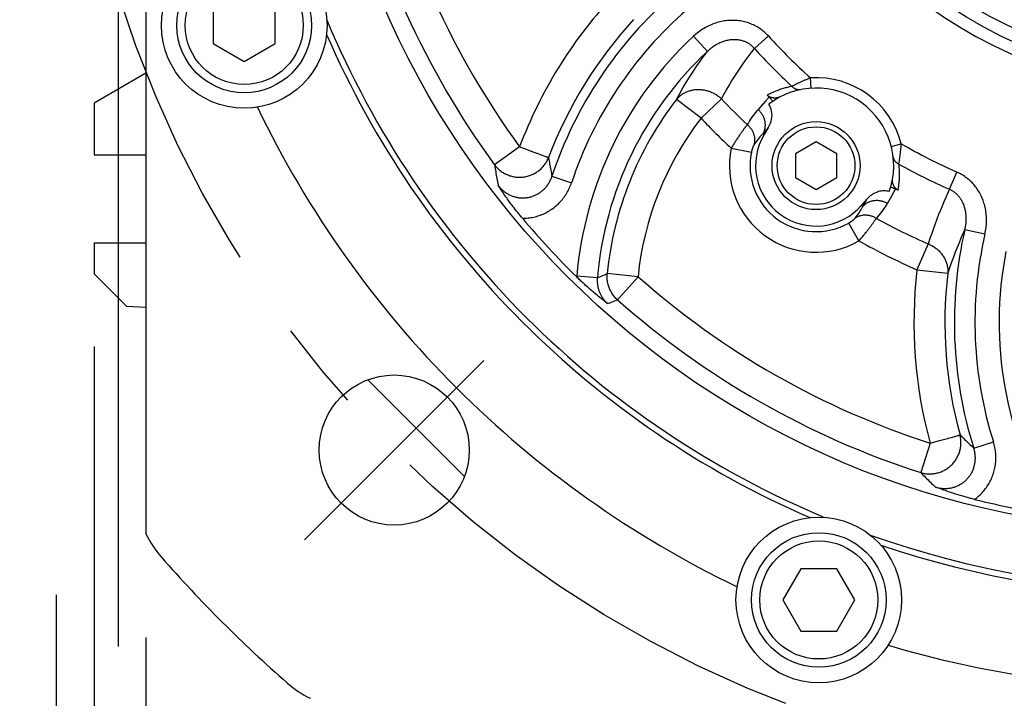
# Model space of a CAD drawing. Header units: millimetres. Extents: x -134 to 420, y 0 to 297.
# Tile 40 of 53: x 297 to 316, y 177 to 191. Entities that reach past the tile are written whole.
import ezdxf

# ---------------------------------------------------------------- set-up
doc = ezdxf.new("R2010")
doc.units = ezdxf.units.MM
doc.header["$LTSCALE"] = 23.1
doc.linetypes.add('CENTER', pattern=[0.6, 0.375, -0.075, 0.075, -0.075])
doc.layers.get('0').update_dxf_attribs({"linetype": 'CONTINUOUS'})
for name, color, linetype in [('AXIS', 7, 'CONTINUOUS'), ('COMPONENTS', 7, 'CONTINUOUS'), ('CUT', 7, 'CONTINUOUS'), ('DIMENSION', 7, 'CONTINUOUS')]:
    doc.layers.add(name, color=color, linetype=linetype)
doc.styles.get("Standard").update_dxf_attribs({"font": 'arial.ttf'})
doc.styles.add('TEXTSTYLE_4', font='gdt')
doc.dimstyles.new('DIMSTYLE_10', dxfattribs={"dimtxt": 3, "dimasz": 4, "dimexe": 0.18, "dimexo": 0.0625, "dimgap": 0.09, "dimtad": 1, "dimdec": 3, "dimlfac": 5, "dimdsep": 46, "dimtxsty": 'STANDARD', "dimblk": '_FILLED', "dimblk1": '_FILLED', "dimblk2": '_FILLED', "dimcen": 0.09, "dimadec": 0, "dimazin": 0, "dimtp": 0.2, "dimtm": 0.2, "dimtfac": 1, "dimtdec": 3, "dimtofl": 0, "dimtmove": 0, "dimatfit": 3, "dimldrblk": '_FILLED', "dimfxl": 1, "dimtolj": 1, "dimarcsym": 0})
doc.dimstyles.new('DIMSTYLE_11', dxfattribs={"dimtxt": 3, "dimasz": 4, "dimexe": 0.18, "dimexo": 0.0625, "dimgap": 0.09, "dimtad": 1, "dimdec": 3, "dimlfac": 5, "dimdsep": 46, "dimtxsty": 'STANDARD', "dimblk": '_FILLED', "dimblk1": '_FILLED', "dimblk2": '_FILLED', "dimcen": 0.09, "dimadec": 0, "dimazin": 0, "dimtp": 0.5, "dimtm": 0.5, "dimtfac": 1, "dimtdec": 3, "dimtofl": 0, "dimtmove": 0, "dimatfit": 3, "dimldrblk": '_FILLED', "dimfxl": 1, "dimtolj": 1, "dimarcsym": 0})
doc.dimstyles.new('DIMSTYLE_5', dxfattribs={"dimtxt": 3, "dimasz": 4, "dimexe": 0.18, "dimexo": 0.0625, "dimgap": 0.09, "dimtad": 1, "dimtih": 1, "dimtoh": 1, "dimdec": 3, "dimlfac": 5, "dimdsep": 46, "dimtxsty": 'STANDARD', "dimblk": '_FILLED', "dimblk1": '_FILLED', "dimblk2": '_FILLED', "dimcen": 0.09, "dimadec": 0, "dimazin": 0, "dimtp": 0.2, "dimtm": 0.2, "dimtfac": 1, "dimtdec": 3, "dimtofl": 0, "dimtmove": 0, "dimatfit": 3, "dimldrblk": '_FILLED', "dimfxl": 1, "dimtolj": 1, "dimarcsym": 0})

# ---------------------------------------------------------------- blocks, each defined once
blk = doc.blocks.new('_FILLED')
at = {"color": 0, "linetype": 'BYBLOCK'}
blk.add_solid([(0, 0), (-1, 0.1625), (-1, -0.1625)], dxfattribs=at)
blk = doc.blocks.new('*D3')
at = {"layer": 'DIMENSION', "color": 2, "linetype": 'CONTINUOUS'}
for p, q in [((287.147, 212.065), (270.155, 212.065)), ((299.621, 206.388), (287.147, 212.065)), ((287.147, 212.065), (287.147, 212.065))]:
    blk.add_line(p, q, dxfattribs=at)
at = {"layer": 'DIMENSION', "color": 2, "linetype": 'CONTINUOUS', "xscale": 4, "yscale": 4, "zscale": 4, "rotation": 335.5301621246}
blk.add_blockref('_FILLED', (299.621, 206.388), dxfattribs=at)
at = {"layer": 'DIMENSION', "color": 2, "linetype": 'CONTINUOUS', "insert": (284.147, 215.815), "char_height": 3, "width": 10.99257, "attachment_point": 3, "line_spacing_factor": 0.9, "style": 'TEXTSTYLE_4'}
blk.add_mtext('{\\Fgdt;n}\\Farial.ttf;215', dxfattribs=at)
blk = doc.blocks.new('*D16')
at = {"layer": 'DIMENSION', "color": 2, "linetype": 'CONTINUOUS'}
for p, q in [((299.19, 178.66), (299.19, 162.082)), ((339.19, 178.66), (339.19, 162.082)), ((299.19, 164.082), (319.19, 164.082)), ((339.19, 164.082), (319.19, 164.082))]:
    blk.add_line(p, q, dxfattribs=at)
at = {"layer": 'DIMENSION', "color": 2, "linetype": 'CONTINUOUS', "xscale": 4, "yscale": 4, "zscale": 4, "rotation": 180}
blk.add_blockref('_FILLED', (299.19, 164.082), dxfattribs=at)
at = {"layer": 'DIMENSION', "color": 2, "linetype": 'CONTINUOUS', "xscale": 4, "yscale": 4, "zscale": 4}
blk.add_blockref('_FILLED', (339.19, 164.082), dxfattribs=at)
at = {"layer": 'DIMENSION', "color": 2, "linetype": 'CONTINUOUS', "insert": (319.19, 167.832), "char_height": 3, "width": 11.11757, "attachment_point": 2, "line_spacing_factor": 0.9, "style": 'TEXTSTYLE_4'}
blk.add_mtext('{\\Fgdt;o}\\Farial.ttf;200', dxfattribs=at)
blk = doc.blocks.new('*D20')
at = {"color": 2, "linetype": 'CONTINUOUS'}
for p, q in [((298.19, 184.282), (298.19, 154.082)), ((340.19, 183.682), (340.19, 154.082)), ((298.19, 156.082), (319.19, 156.082)), ((340.19, 156.082), (319.19, 156.082))]:
    blk.add_line(p, q, dxfattribs=at)
at = {"color": 2, "linetype": 'CONTINUOUS', "xscale": 4, "yscale": 4, "zscale": 4, "rotation": 180}
blk.add_blockref('_FILLED', (298.19, 156.082), dxfattribs=at)
at = {"color": 2, "linetype": 'CONTINUOUS', "xscale": 4, "yscale": 4, "zscale": 4}
blk.add_blockref('_FILLED', (340.19, 156.082), dxfattribs=at)
at = {"color": 2, "linetype": 'CONTINUOUS', "insert": (319.19, 159.832), "char_height": 3, "width": 11.11757, "attachment_point": 2, "line_spacing_factor": 0.9, "style": 'TEXTSTYLE_4'}
blk.add_mtext('{\\Fgdt;o}\\Farial.ttf;210', dxfattribs=at)
blk = doc.blocks.new('*D21')
at = {"color": 2, "linetype": 'CONTINUOUS'}
for p, q in [((296.262, 178.482), (296.262, 194.009)), ((298.662, 178.482), (298.662, 194.009)), ((296.262, 192.009), (273.833, 192.009)), ((273.833, 192.009), (297.462, 192.009)), ((304.662, 192.009), (297.462, 192.009)), ((298.662, 192.009), (304.662, 192.009))]:
    blk.add_line(p, q, dxfattribs=at)
at = {"color": 2, "linetype": 'CONTINUOUS', "xscale": 4, "yscale": 4, "zscale": 4}
blk.add_blockref('_FILLED', (296.262, 192.009), dxfattribs=at)
at = {"color": 2, "linetype": 'CONTINUOUS', "xscale": 4, "yscale": 4, "zscale": 4, "rotation": 180}
blk.add_blockref('_FILLED', (298.662, 192.009), dxfattribs=at)
at = {"color": 2, "linetype": 'CONTINUOUS', "insert": (288.539, 195.759), "char_height": 3, "width": 14.70632, "attachment_point": 3, "line_spacing_factor": 0.9}
blk.add_mtext('4 - \\Fgdt;{\\Fgdt;n}\\Farial.ttf;12', dxfattribs=at)

msp = doc.modelspace()

# ---------------------------------------------------------------- linework, layer by layer
at = {"layer": 'AXIS', "color": 7, "linetype": 'CONTINUOUS'}
for p, q in [((299.19013, 189.55948), (298.19013, 188.98213)), ((298.19013, 188.98213), (298.19013, 187.98213)), ((305.34448, 181.77072), (303.47871, 183.63648))]:
    msp.add_line(p, q, dxfattribs=at)
at = {"layer": 'AXIS', "color": 2, "linetype": 'CENTER'}
for p, q in [((303.98733, 182.27934), (305.71974, 184.01175)), ((303.98733, 182.27934), (302.25492, 180.54692)), ((297.46201, 171.08213), (297.46201, 179.48213))]:
    msp.add_line(p, q, dxfattribs=at)
msp.add_circle((319.19013, 197.48213), 21.5, dxfattribs=at)
at = {"layer": 'COMPONENTS', "color": 7, "linetype": 'CONTINUOUS'}
for p, q in [((299.19013, 214.30383), (299.19013, 180.66043)), ((300.49013, 190.82854), (300.49013, 190.13572)), ((301.69013, 190.13572), (301.69013, 190.82854)), ((300.49013, 190.13572), (301.09013, 189.78931)), ((301.09013, 189.78931), (301.69013, 190.13572)), ((311.2195, 188.51426), (311.13596, 188.37523)), ((312.1367, 188.23581), (311.7367, 188.00487)), ((312.5367, 188.00487), (312.1367, 188.23581)), ((311.7367, 188.00487), (311.7367, 187.54299)), ((312.5367, 187.54299), (312.5367, 188.00487)), ((311.7367, 187.54299), (312.1367, 187.31205)), ((312.1367, 187.31205), (312.5367, 187.54299)), ((313.01783, 187.00798), (313.12424, 187.13039)), ((311.84372, 179.98213), (311.49731, 179.38213)), ((312.53654, 179.98213), (311.84372, 179.98213)), ((312.88295, 179.38213), (312.53654, 179.98213)), ((311.49731, 179.38213), (311.84372, 178.78213)), ((312.53654, 178.78213), (312.88295, 179.38213)), ((311.84372, 178.78213), (312.53654, 178.78213))]:
    msp.add_line(p, q, dxfattribs=at)
at = {"layer": 'COMPONENTS', "color": 9, "linetype": 'CONTINUOUS'}
for p, q in [((310.04044, 189.98192), (309.76871, 190.27338)), ((310.9476, 190.03621), (311.21661, 190.27923)), ((312.04219, 189.27095), (312.02959, 189.47055)), ((311.68936, 189.31473), (311.67171, 189.30568)), ((311.71043, 189.32543), (311.68936, 189.31473)), ((311.73485, 189.33764), (311.71043, 189.32543)), ((311.75292, 189.34657), (311.73485, 189.33764)), ((311.77237, 189.35607), (311.75292, 189.34657)), ((311.79315, 189.36609), (311.77237, 189.35607)), ((311.81523, 189.37659), (311.79315, 189.36609)), ((311.83854, 189.38752), (311.81523, 189.37659)), ((311.21944, 189.0852), (311.161, 189.01997)), ((311.23185, 189.09905), (311.21944, 189.0852)), ((309.91461, 188.68878), (309.44134, 189.05387)), ((309.91461, 188.68878), (310.30924, 189.0629)), ((311.161, 189.01997), (311.01725, 188.85953)), ((310.75858, 188.50289), (310.7438, 188.48276)), ((310.77239, 188.52142), (310.75858, 188.50289)), ((311.2195, 188.51426), (311.10942, 188.39118)), ((311.10942, 188.39118), (311.13596, 188.37523)), ((306.41002, 188.14051), (305.92747, 187.78779)), ((306.41002, 188.14051), (306.52493, 188.09719)), ((313.58966, 188.14665), (313.78339, 188.19634)), ((306.52493, 188.09719), (306.58478, 188.07462)), ((306.58478, 188.07462), (306.73436, 188.01821)), ((306.73436, 188.01821), (306.74672, 188.01355)), ((306.74672, 188.01355), (306.80463, 187.99172)), ((306.80463, 187.99172), (306.91808, 187.94893)), ((306.91808, 187.94893), (306.9255, 187.94612)), ((310.49726, 188.11238), (310.88751, 188.03181)), ((313.754, 187.91633), (313.75711, 187.9392)), ((313.75711, 187.9392), (313.76027, 187.96344)), ((313.76027, 187.96344), (313.76346, 187.98899)), ((313.76346, 187.98899), (313.76663, 188.01576)), ((313.73718, 187.80503), (313.73922, 187.81766)), ((313.73922, 187.81766), (313.74272, 187.83976)), ((313.74272, 187.83976), (313.74667, 187.86556)), ((313.74667, 187.86556), (313.75097, 187.8949)), ((313.75097, 187.8949), (313.754, 187.91633)), ((307.0351, 187.56914), (307.41317, 187.44324)), ((314.71288, 187.31674), (314.85901, 187.64851)), ((313.5151, 187.04473), (313.60744, 187.20376)), ((313.60744, 187.20376), (313.64808, 187.27375)), ((313.64808, 187.27375), (313.66725, 187.30676)), ((313.66725, 187.30676), (313.67629, 187.32234)), ((313.0412, 186.98766), (313.01783, 187.00798)), ((313.0412, 186.98766), (313.12424, 187.13039)), ((312.9652, 186.31931), (312.76799, 186.66557)), ((313.26267, 186.69812), (313.2754, 186.71625)), ((315.01195, 186.54263), (315.40031, 186.4534)), ((314.30401, 186.26253), (314.08689, 185.76398)), ((307.98744, 185.63742), (308.06846, 185.67303)), ((308.06846, 185.67303), (308.10301, 185.68817)), ((308.69775, 185.62857), (308.10301, 185.68817)), ((314.08689, 185.76398), (314.68059, 185.6948)), ((307.5148, 185.63781), (307.51367, 185.62322)), ((307.91185, 185.6041), (307.5148, 185.63781)), ((307.91185, 185.6041), (307.98744, 185.63742)), ((308.30158, 185.181), (308.69775, 185.62857)), ((308.10867, 185.10827), (308.16942, 185.13129)), ((308.16942, 185.13129), (308.23313, 185.15532)), ((308.23313, 185.15532), (308.30158, 185.181)), ((314.34168, 182.41264), (314.4601, 182.44513)), ((314.4601, 182.44513), (314.52178, 182.46206)), ((314.52178, 182.46206), (314.67595, 182.50434)), ((314.67595, 182.50434), (314.68869, 182.50784)), ((314.68869, 182.50784), (314.74837, 182.52422)), ((314.74837, 182.52422), (314.86531, 182.55629)), ((314.86531, 182.55629), (314.87296, 182.55837)), ((315.18322, 182.31781), (315.56308, 182.43818)), ((314.34168, 182.41264), (314.15861, 181.84365))]:
    msp.add_line(p, q, dxfattribs=at)
for points in [[(311.21661, 190.27923), (311.19932, 190.29786), (311.18148, 190.31602), (311.16307, 190.33371), (311.14409, 190.35096), (311.12455, 190.36774), (311.1045, 190.38399), (311.08394, 190.39969), (311.06287, 190.41485), (311.04134, 190.42942), (311.01936, 190.44339), (310.99693, 190.45676), (310.97411, 190.46949), (310.95091, 190.48156), (310.92732, 190.49299), (310.9034, 190.50375), (310.87916, 190.51384), (310.85458, 190.52325), (310.82968, 190.53198), (310.80445, 190.54002), (310.7789, 190.54739), (310.75304, 190.55405), (310.72687, 190.56), (310.70039, 190.56525), (310.67365, 190.56977), (310.64664, 190.57354), (310.61938, 190.57659), (310.59191, 190.57886), (310.56423, 190.58038), (310.53636, 190.58113), (310.50833, 190.58109), (310.48016, 190.58027), (310.45184, 190.57865), (310.42343, 190.57624), (310.39492, 190.57301), (310.36632, 190.56898), (310.33769, 190.56412), (310.30902, 190.55845), (310.28033, 190.55194), (310.25168, 190.54461), (310.22307, 190.53645), (310.1945, 190.52745), (310.16605, 190.51762), (310.13772, 190.50696), (310.10952, 190.49547), (310.08151, 190.48316), (310.0537, 190.47002), (310.02608, 190.45605), (309.99875, 190.44128), (309.97169, 190.4257), (309.94491, 190.40931), (309.9185, 190.39214), (309.89246, 190.3742), (309.86678, 190.35548), (309.84155, 190.33604), (309.81682, 190.31588), (309.79254, 190.29499), (309.76871, 190.27338)], [(310.9476, 190.03621), (310.93741, 190.04762), (310.92685, 190.05873), (310.91591, 190.06952), (310.90461, 190.07998), (310.89295, 190.09012), (310.88094, 190.09989), (310.8686, 190.10931), (310.85591, 190.11834), (310.84292, 190.12699), (310.82962, 190.13523), (310.81602, 190.14306), (310.80215, 190.15047), (310.78802, 190.15745), (310.77364, 190.16399), (310.75901, 190.1701), (310.74416, 190.17575), (310.72908, 190.18096), (310.71376, 190.18572), (310.69822, 190.19003), (310.68246, 190.19388), (310.66648, 190.19727), (310.65028, 190.2002), (310.63387, 190.20266), (310.61726, 190.20464), (310.60045, 190.20614), (310.58347, 190.20715), (310.56633, 190.20766), (310.54904, 190.20768), (310.5316, 190.20719), (310.51403, 190.20619), (310.49635, 190.20468), (310.47855, 190.20265), (310.46066, 190.20011), (310.44269, 190.19704), (310.42464, 190.19345), (310.40653, 190.18932), (310.38838, 190.18467), (310.37019, 190.17947), (310.35199, 190.17375), (310.33378, 190.16749), (310.31559, 190.1607), (310.29744, 190.15337), (310.27933, 190.14551), (310.26129, 190.13712), (310.24333, 190.1282), (310.22546, 190.11876), (310.20771, 190.10879), (310.19009, 190.09831), (310.17262, 190.08731), (310.15531, 190.07581), (310.13819, 190.06381), (310.12128, 190.05132), (310.10458, 190.03835), (310.08814, 190.02492), (310.07196, 190.01103), (310.05605, 189.9967), (310.04044, 189.98192)], [(310.30924, 189.0629), (310.35768, 189.1515), (310.40659, 189.23792), (310.45591, 189.32217), (310.50532, 189.40379), (310.55508, 189.48329), (310.60605, 189.56216), (310.65818, 189.64047), (310.71148, 189.71816), (310.76698, 189.79646), (310.82501, 189.87577), (310.88522, 189.95568), (310.9476, 190.03621)], [(309.44134, 189.05387), (309.50345, 189.16657), (309.56643, 189.27602), (309.6301, 189.38226), (309.69361, 189.48418), (309.75748, 189.58295), (309.82379, 189.68185), (309.89339, 189.78191), (309.96559, 189.88195), (310.04044, 189.98192)], [(312.02959, 189.47055), (312.01476, 189.46454), (312.00005, 189.45849), (311.98547, 189.45243), (311.97105, 189.44636), (311.95678, 189.4403), (311.94271, 189.43425), (311.92885, 189.42823), (311.9152, 189.42225), (311.90178, 189.4163), (311.8886, 189.41041), (311.87568, 189.40458), (311.86303, 189.39881), (311.83854, 189.38752)], [(311.49879, 189.26198), (311.4784, 189.25552), (311.45819, 189.24885), (311.43817, 189.24194), (311.41838, 189.23485), (311.3988, 189.22756), (311.37946, 189.22007), (311.36042, 189.21244), (311.34178, 189.20471), (311.32343, 189.19684), (311.30518, 189.18874)], [(311.67171, 189.30568), (311.64839, 189.30086), (311.62562, 189.29588), (311.6034, 189.29073), (311.58188, 189.28542), (311.56091, 189.27993), (311.54012, 189.2742), (311.51937, 189.26821), (311.49879, 189.26198)], [(311.83467, 189.24321), (311.82748, 189.24191), (311.82022, 189.24096), (311.81292, 189.24037), (311.80558, 189.24012), (311.79823, 189.24024), (311.79087, 189.2407), (311.78351, 189.24152), (311.77618, 189.24269), (311.76887, 189.24421), (311.76161, 189.24608), (311.75441, 189.24829), (311.74729, 189.25084), (311.74024, 189.25372), (311.73329, 189.25694), (311.72645, 189.26048), (311.71973, 189.26433), (311.71315, 189.2685), (311.70671, 189.27297), (311.70042, 189.27773), (311.6943, 189.28279), (311.68836, 189.28812), (311.68261, 189.29372), (311.67706, 189.29957), (311.67171, 189.30568)], [(310.30924, 189.0629), (310.29474, 189.07602), (310.27984, 189.08871), (310.26457, 189.10096), (310.24891, 189.11277), (310.23287, 189.12413), (310.21651, 189.13502), (310.19982, 189.14542), (310.18281, 189.15534), (310.16552, 189.16476), (310.14797, 189.17366), (310.13015, 189.18204), (310.11211, 189.18989), (310.09386, 189.1972), (310.0754, 189.20396), (310.05678, 189.21017), (310.03801, 189.21581), (310.0191, 189.22089), (310.00008, 189.2254), (309.98097, 189.22933), (309.96178, 189.23267), (309.94255, 189.23543), (309.92328, 189.2376), (309.90401, 189.23918), (309.88474, 189.24017), (309.86551, 189.24057), (309.84634, 189.24036), (309.82723, 189.23957), (309.80822, 189.23819), (309.78933, 189.2362), (309.77056, 189.23364), (309.75196, 189.23049), (309.73353, 189.22675), (309.71529, 189.22243), (309.69727, 189.21754), (309.67948, 189.21208), (309.66195, 189.20605), (309.64469, 189.19947), (309.62772, 189.19234), (309.61105, 189.18467), (309.59472, 189.17646), (309.57873, 189.16773), (309.5631, 189.15848), (309.54785, 189.14873), (309.53299, 189.13848), (309.51855, 189.12775), (309.50453, 189.11654), (309.49095, 189.10488), (309.47783, 189.09276), (309.46518, 189.08022), (309.45301, 189.06725), (309.44134, 189.05387)], [(311.30518, 189.18874), (311.28707, 189.18047), (311.26907, 189.17198), (311.25084, 189.16309), (311.23227, 189.15376), (311.21348, 189.14403), (311.19446, 189.1339)], [(311.01725, 188.85953), (310.99243, 188.83128), (310.96796, 188.802), (310.94382, 188.77167), (310.92, 188.74032), (310.89654, 188.70791), (310.87353, 188.67437), (310.85101, 188.63967), (310.82895, 188.60381), (310.80738, 188.56681)], [(311.01725, 188.85953), (311.0279, 188.84918), (311.0382, 188.83849), (311.04813, 188.82747), (311.05767, 188.81613), (311.06681, 188.80448), (311.07554, 188.79255), (311.08385, 188.78035), (311.09172, 188.76789), (311.09914, 188.7552), (311.10611, 188.74228), (311.1126, 188.72917), (311.11863, 188.71587), (311.12417, 188.70241), (311.12922, 188.68881), (311.13377, 188.67507), (311.13781, 188.66123), (311.14135, 188.64729), (311.14437, 188.63329), (311.14687, 188.61924), (311.14885, 188.60515), (311.1503, 188.59106), (311.15123, 188.57697), (311.15162, 188.5629), (311.15149, 188.54889), (311.15083, 188.53493), (311.14964, 188.52107), (311.14793, 188.50731), (311.14569, 188.49367), (311.14293, 188.48017), (311.13965, 188.46683), (311.13586, 188.45367), (311.13156, 188.44071), (311.12676, 188.42796), (311.12146, 188.41545), (311.11568, 188.40318), (311.10942, 188.39118)], [(310.80738, 188.56681), (310.80226, 188.56034), (310.79685, 188.55343), (310.79115, 188.54607), (310.78517, 188.53828), (310.77239, 188.52142)], [(310.80738, 188.5668), (310.81871, 188.55673), (310.82967, 188.54628), (310.84023, 188.53548), (310.85039, 188.52435), (310.86012, 188.51289), (310.86941, 188.50112), (310.87826, 188.48907), (310.88663, 188.47675), (310.89454, 188.46417), (310.90195, 188.45136), (310.90887, 188.43833), (310.91528, 188.4251), (310.92117, 188.4117), (310.92653, 188.39814), (310.93136, 188.38444), (310.93565, 188.37062), (310.93939, 188.3567), (310.94258, 188.34271), (310.94521, 188.32865), (310.94728, 188.31456), (310.94879, 188.30045), (310.94973, 188.28635), (310.9501, 188.27227), (310.94991, 188.25823), (310.94914, 188.24425), (310.94781, 188.23037), (310.94592, 188.21658), (310.94346, 188.20293), (310.94044, 188.18941), (310.93687, 188.17606)], [(310.7438, 188.48276), (310.73606, 188.47212), (310.72811, 188.4611), (310.71995, 188.44971), (310.71158, 188.43797), (310.70303, 188.42588), (310.69429, 188.41345), (310.68538, 188.4007), (310.67631, 188.38763), (310.66709, 188.37426), (310.65773, 188.3606), (310.64823, 188.34665), (310.63862, 188.33244), (310.62889, 188.31796), (310.61906, 188.30324), (310.60914, 188.28828), (310.59914, 188.2731), (310.58907, 188.25771), (310.57894, 188.24213), (310.56878, 188.22637), (310.55857, 188.21046), (310.54835, 188.19439), (310.53811, 188.1782), (310.52787, 188.16188), (310.51764, 188.14546), (310.50743, 188.12896), (310.49726, 188.11238)], [(311.10942, 188.39118), (311.08934, 188.37082), (311.06941, 188.34962), (311.04966, 188.32757), (311.03014, 188.30465), (311.01087, 188.28085), (310.99187, 188.25611), (310.97317, 188.2304), (310.95483, 188.20372), (310.93687, 188.17606)], [(310.93687, 188.17606), (310.93573, 188.17421), (310.93455, 188.17221), (310.93334, 188.17006), (310.93209, 188.16777), (310.93082, 188.16533), (310.92951, 188.16275), (310.92817, 188.16003), (310.92681, 188.15716), (310.92543, 188.15417), (310.92402, 188.15104), (310.9226, 188.14777), (310.92116, 188.14438), (310.9197, 188.14086), (310.91823, 188.13721), (310.91676, 188.13344), (310.91527, 188.12956), (310.91378, 188.12555), (310.91229, 188.12143), (310.91079, 188.1172), (310.9093, 188.11286), (310.90781, 188.10841), (310.90633, 188.10387), (310.90486, 188.09922), (310.9034, 188.09449), (310.90195, 188.08966), (310.90052, 188.08474), (310.8991, 188.07974), (310.89771, 188.07467), (310.89633, 188.06951), (310.89498, 188.06429), (310.89366, 188.05901), (310.89237, 188.05367), (310.8911, 188.04827), (310.88987, 188.04284), (310.88868, 188.03735), (310.88751, 188.03181)], [(313.76663, 188.01576), (313.7682, 188.02958), (313.76976, 188.04367), (313.77129, 188.05802), (313.7728, 188.07262), (313.77427, 188.08745), (313.77572, 188.1025), (313.77712, 188.11775), (313.77848, 188.13319), (313.77979, 188.14878), (313.78105, 188.16452), (313.78225, 188.18037), (313.78339, 188.19634)], [(306.9255, 187.94612), (306.93871, 187.94118), (306.94447, 187.93899), (306.95437, 187.93527)], [(306.95437, 187.93527), (306.95848, 187.9337), (306.96204, 187.93237), (306.96505, 187.93127), (306.96747, 187.93037), (306.96931, 187.92963)], [(313.6274, 187.94071), (313.62839, 187.93346), (313.62973, 187.92627), (313.63142, 187.91914), (313.63346, 187.91209), (313.63584, 187.90513), (313.63856, 187.89828), (313.64161, 187.89153), (313.64499, 187.88492), (313.6487, 187.87844), (313.65271, 187.87212), (313.65704, 187.86595), (313.66167, 187.85996), (313.66659, 187.85415), (313.67179, 187.84854), (313.67727, 187.84312), (313.68301, 187.83793), (313.68901, 187.83295), (313.69525, 187.8282), (313.70173, 187.8237), (313.70842, 187.81944), (313.71533, 187.81544), (313.72243, 187.8117), (313.72972, 187.80823), (313.73718, 187.80503)], [(305.92747, 187.78779), (305.93986, 187.77191), (305.95275, 187.7565), (305.96614, 187.74155), (305.98006, 187.72704), (305.9945, 187.71299), (306.0094, 187.69944), (306.02475, 187.6864), (306.04056, 187.67388), (306.05679, 187.66189), (306.07342, 187.65046), (306.09045, 187.63958), (306.10784, 187.62928), (306.12557, 187.61957), (306.14364, 187.61047), (306.16201, 187.60196), (306.18066, 187.59408), (306.19958, 187.58683), (306.21874, 187.58021), (306.23812, 187.57423), (306.25769, 187.56891), (306.27745, 187.56424), (306.29736, 187.56024), (306.31739, 187.5569), (306.33753, 187.55423), (306.35776, 187.55224), (306.37804, 187.55092), (306.39836, 187.55028), (306.4187, 187.55032), (306.43902, 187.55104), (306.45931, 187.55243), (306.47955, 187.5545), (306.4997, 187.55725), (306.51975, 187.56066), (306.53968, 187.56474), (306.55945, 187.56949), (306.57906, 187.57488), (306.59847, 187.58093), (306.61766, 187.58763), (306.63662, 187.59495), (306.65531, 187.60291), (306.67372, 187.61148), (306.69183, 187.62066), (306.70962, 187.63044), (306.72706, 187.6408), (306.74414, 187.65174), (306.76083, 187.66324), (306.77712, 187.67529), (306.79299, 187.68787), (306.80842, 187.70097), (306.82339, 187.71458), (306.83788, 187.72868), (306.85189, 187.74325), (306.86538, 187.75828), (306.87835, 187.77374), (306.89079, 187.78963), (306.90267, 187.80592), (306.91399, 187.8226), (306.92472, 187.83964), (306.93487, 187.85703), (306.94441, 187.87474), (306.95334, 187.89276), (306.96164, 187.91106), (306.96931, 187.92963)], [(305.92747, 187.78779), (305.93267, 187.75386), (305.93789, 187.72032), (305.94314, 187.68717), (305.9484, 187.65451), (305.95367, 187.62224), (305.95901, 187.59006), (305.96441, 187.55798), (305.96988, 187.526), (305.97548, 187.49374), (305.98122, 187.4611), (305.9871, 187.42819), (305.99312, 187.39501)], [(306.96931, 187.92963), (306.97455, 187.89846), (306.97981, 187.86765), (306.98509, 187.83721), (306.99037, 187.80722), (306.99567, 187.7776), (307.00102, 187.74806), (307.00643, 187.71862), (307.01191, 187.68928), (307.0175, 187.65969), (307.02324, 187.62974), (307.0291, 187.59956), (307.0351, 187.56914)], [(313.72129, 187.29805), (313.72474, 187.31741), (313.72797, 187.33679), (313.73096, 187.35618), (313.73373, 187.37552), (313.73626, 187.39488), (313.73858, 187.41446), (313.7407, 187.43435), (313.74261, 187.45445), (313.74429, 187.47472), (313.74573, 187.49514), (313.74693, 187.51572), (313.74788, 187.53639), (313.74858, 187.55715), (313.74902, 187.57801), (313.74921, 187.59895), (313.74914, 187.61987), (313.74882, 187.64088), (313.74819, 187.6623), (313.74731, 187.68407), (313.74613, 187.70625), (313.74453, 187.72939), (313.74248, 187.75365), (313.74002, 187.77887), (313.73718, 187.80503)], [(305.99312, 187.39501), (306.00352, 187.38151), (306.0143, 187.3683), (306.02543, 187.35537), (306.03691, 187.34275), (306.04874, 187.33044), (306.0609, 187.31847), (306.07337, 187.30685), (306.08614, 187.29558), (306.0992, 187.28468), (306.11253, 187.27417), (306.12612, 187.26404), (306.13996, 187.25432), (306.15403, 187.24501), (306.16832, 187.2361), (306.18283, 187.22762), (306.19753, 187.21956), (306.21243, 187.21192), (306.22751, 187.20472), (306.24276, 187.19795), (306.25817, 187.19161), (306.27374, 187.18572), (306.28945, 187.18027), (306.30529, 187.17527), (306.32124, 187.17072), (306.3373, 187.16663), (306.35345, 187.163), (306.36968, 187.15983), (306.38597, 187.15712), (306.40231, 187.15488), (306.4187, 187.1531), (306.43513, 187.15179), (306.45156, 187.15095), (306.46801, 187.15057), (306.48446, 187.15066), (306.50089, 187.15122), (306.51729, 187.15224), (306.53365, 187.15373), (306.54997, 187.15569), (306.56622, 187.15811), (306.5824, 187.16099), (306.59849, 187.16433), (306.61448, 187.16813), (306.63036, 187.17239), (306.64613, 187.1771), (306.66176, 187.18226), (306.67725, 187.18786), (306.69259, 187.19391), (306.70776, 187.2004), (306.72275, 187.20732), (306.73756, 187.21467), (306.75217, 187.22245), (306.76657, 187.23065), (306.78075, 187.23926), (306.79469, 187.24829), (306.80838, 187.25771), (306.82182, 187.26752), (306.835, 187.27773), (306.8479, 187.28831), (306.86052, 187.29927), (306.87285, 187.3106), (306.88488, 187.3223), (306.8966, 187.33435), (306.908, 187.34675), (306.91908, 187.35949), (306.92982, 187.37257), (306.94021, 187.38597), (306.95024, 187.39967), (306.95991, 187.41368), (306.96918, 187.42795), (306.97804, 187.44243), (306.9865, 187.45716), (306.9946, 187.47221), (307.00233, 187.4876), (307.00969, 187.50328), (307.01665, 187.51928), (307.02322, 187.53561), (307.02938, 187.55223), (307.0351, 187.56914)], [(315.40031, 186.4534), (315.40694, 186.48408), (315.41274, 186.51481), (315.41774, 186.54556), (315.42192, 186.57638), (315.42528, 186.60724), (315.42783, 186.63803), (315.42956, 186.66876), (315.43047, 186.69942), (315.43059, 186.72993), (315.4299, 186.76028), (315.42841, 186.79047), (315.42615, 186.82043), (315.42311, 186.85015), (315.41929, 186.87963), (315.41473, 186.90881), (315.40943, 186.93768), (315.40339, 186.96624), (315.39663, 186.99444), (315.38917, 187.02228), (315.38101, 187.04976), (315.37217, 187.07682), (315.36267, 187.10347), (315.3525, 187.12971), (315.34171, 187.15549), (315.33028, 187.18083), (315.31823, 187.20571), (315.3056, 187.2301), (315.29238, 187.25399), (315.27858, 187.27739), (315.26425, 187.30025), (315.24939, 187.32257), (315.23399, 187.34436), (315.2181, 187.3656), (315.20172, 187.38628), (315.18484, 187.40642), (315.16749, 187.42601), (315.14966, 187.44505), (315.13135, 187.46353), (315.1126, 187.48145), (315.0934, 187.49879), (315.07376, 187.51557), (315.05374, 187.53173), (315.03332, 187.54728), (315.01253, 187.56221), (314.99142, 187.5765), (314.97, 187.59015), (314.94827, 187.60315), (314.92629, 187.61549), (314.90411, 187.62716), (314.88168, 187.63816), (314.85901, 187.64851)], [(306.46419, 186.75721), (306.49165, 186.75741), (306.51906, 186.75837), (306.54641, 186.76009), (306.57372, 186.76257), (306.60096, 186.76582), (306.62809, 186.76983), (306.65509, 186.77459), (306.68198, 186.7801), (306.70868, 186.78636), (306.73521, 186.79337), (306.76156, 186.80112), (306.78768, 186.8096), (306.81356, 186.81881), (306.83921, 186.82875), (306.86456, 186.83941), (306.88963, 186.85077), (306.9144, 186.86285), (306.93883, 186.87561), (306.96291, 186.88906), (306.98663, 186.9032), (307.00996, 186.91799), (307.03287, 186.93343), (307.05538, 186.94953), (307.07743, 186.96625), (307.09902, 186.9836), (307.12016, 187.00156), (307.14081, 187.02012), (307.16095, 187.03928), (307.18061, 187.05903), (307.19971, 187.07934), (307.21827, 187.10021), (307.23629, 187.12163), (307.25371, 187.14356), (307.27054, 187.166), (307.28676, 187.18893), (307.30233, 187.21228), (307.3172, 187.23599), (307.33142, 187.2601), (307.34501, 187.28473), (307.35801, 187.3099), (307.3704, 187.33557), (307.38211, 187.36174), (307.39313, 187.38841), (307.40349, 187.41558), (307.41317, 187.44324)], [(314.71288, 187.31674), (314.67669, 187.23715), (314.64105, 187.15676), (314.60597, 187.07555), (314.57163, 186.99396), (314.53789, 186.91155), (314.50428, 186.82696), (314.47071, 186.74006), (314.43731, 186.65097), (314.40393, 186.55878), (314.37053, 186.46316), (314.33721, 186.36442), (314.30401, 186.26253)], [(315.01195, 186.54262), (315.01683, 186.56308), (315.02122, 186.58355), (315.0251, 186.60404), (315.02849, 186.62453), (315.03138, 186.645), (315.03377, 186.66542), (315.03566, 186.68577), (315.03705, 186.70604), (315.03794, 186.72621), (315.03834, 186.74624), (315.03825, 186.76614), (315.03768, 186.78587), (315.03662, 186.80542), (315.03509, 186.82477), (315.03309, 186.84392), (315.03063, 186.86284), (315.02771, 186.88153), (315.02434, 186.89997), (315.02053, 186.91815), (315.01629, 186.93605), (315.01161, 186.95368), (315.00652, 186.97101), (315.00101, 186.98805), (314.9951, 187.00477), (314.9888, 187.02118), (314.9821, 187.03727), (314.97503, 187.05302), (314.96758, 187.06842), (314.95978, 187.08347), (314.95162, 187.09816), (314.94312, 187.11248), (314.9343, 187.12643), (314.92514, 187.14001), (314.91567, 187.15321), (314.90589, 187.16602), (314.89579, 187.17847), (314.88539, 187.19053), (314.87469, 187.20222), (314.86369, 187.21352), (314.8524, 187.22444), (314.84083, 187.23495), (314.829, 187.24506), (314.81692, 187.25476), (314.8046, 187.26403), (314.79206, 187.27288), (314.77931, 187.28129), (314.76635, 187.28926), (314.75323, 187.2968), (314.73993, 187.30389), (314.72648, 187.31054), (314.71288, 187.31674)], [(312.88993, 186.75708), (312.9108, 186.78285), (312.93058, 186.80866), (312.94929, 186.83446), (312.96697, 186.86022), (312.98364, 186.8859), (312.99936, 186.91152), (313.01419, 186.93704), (313.02812, 186.96243), (313.0412, 186.98766)], [(313.5151, 187.04473), (313.50197, 187.05167), (313.48862, 187.05816), (313.47507, 187.0642), (313.46133, 187.06977), (313.44743, 187.07486), (313.43339, 187.07948), (313.41922, 187.0836), (313.40494, 187.08724), (313.39057, 187.09037), (313.37614, 187.09301), (313.36166, 187.09514), (313.34715, 187.09676), (313.33264, 187.09787), (313.31814, 187.09846), (313.30367, 187.09855), (313.28925, 187.09812), (313.27491, 187.09717), (313.26066, 187.09572), (313.24652, 187.09375), (313.23251, 187.09128), (313.21865, 187.08831), (313.20497, 187.08484), (313.19147, 187.08087), (313.17818, 187.07641), (313.16512, 187.07147), (313.1523, 187.06605), (313.13974, 187.06017), (313.12746, 187.05382), (313.11547, 187.04703), (313.1038, 187.03979), (313.09246, 187.03212), (313.08146, 187.02402), (313.07082, 187.01552), (313.06055, 187.00662), (313.05067, 186.99733), (313.0412, 186.98766)], [(313.30156, 186.75468), (313.33024, 186.78681), (313.35763, 186.819), (313.38375, 186.85124), (313.40856, 186.88354), (313.43212, 186.91588), (313.45453, 186.94818), (313.47584, 186.98041), (313.49603, 187.0126), (313.5151, 187.04473)], [(313.30156, 186.75468), (313.28847, 186.76234), (313.27515, 186.76954), (313.26162, 186.77624), (313.24789, 186.78246), (313.23398, 186.78817), (313.21992, 186.79338), (313.20573, 186.79806), (313.19142, 186.80222), (313.17701, 186.80585), (313.16254, 186.80894), (313.14801, 186.8115), (313.13345, 186.81351), (313.11889, 186.81497), (313.10433, 186.81588), (313.08981, 186.81624), (313.07534, 186.81605), (313.06095, 186.8153), (313.04665, 186.81401), (313.03247, 186.81217), (313.01843, 186.80979), (313.00455, 186.80686), (312.99084, 186.8034), (312.97733, 186.7994), (312.96404, 186.79487), (312.95099, 186.78983), (312.93819, 186.78427), (312.92567, 186.77821), (312.91344, 186.77165), (312.90152, 186.76461), (312.88993, 186.75708)], [(312.76799, 186.66557), (312.77289, 186.66838), (312.77774, 186.67122), (312.78253, 186.67407), (312.78727, 186.67694), (312.79195, 186.67982), (312.79657, 186.68271), (312.80111, 186.6856), (312.80559, 186.6885), (312.80998, 186.69139), (312.8143, 186.69428), (312.81854, 186.69717), (312.82268, 186.70004), (312.82674, 186.70289), (312.8307, 186.70573), (312.83457, 186.70854), (312.83833, 186.71133), (312.842, 186.71409), (312.84556, 186.71682), (312.84902, 186.71951), (312.85237, 186.72217), (312.85561, 186.72478), (312.85873, 186.72735), (312.86175, 186.72987), (312.86465, 186.73235), (312.86743, 186.73477), (312.87009, 186.73713), (312.87264, 186.73943), (312.87506, 186.74168), (312.87736, 186.74386), (312.87953, 186.74597), (312.88158, 186.74801), (312.88351, 186.74998), (312.88531, 186.75187), (312.88698, 186.75369), (312.88852, 186.75542), (312.88993, 186.75708)], [(312.9652, 186.31931), (312.97783, 186.3341), (312.99037, 186.34891), (313.00282, 186.36371), (313.01517, 186.37849), (313.02741, 186.39323), (313.03953, 186.40791), (313.05151, 186.42254), (313.06335, 186.43708), (313.07504, 186.45152), (313.08656, 186.46585), (313.09791, 186.48005), (313.10907, 186.49411), (313.12004, 186.50801), (313.13081, 186.52174), (313.14136, 186.53529), (313.15169, 186.54863), (313.1618, 186.56176), (313.17167, 186.57466), (313.18129, 186.58733), (313.19066, 186.59973), (313.19977, 186.61187), (313.20862, 186.62374), (313.2172, 186.63532), (313.22551, 186.6466), (313.23353, 186.65758), (313.24126, 186.66822), (313.2487, 186.67854), (313.26267, 186.69812)], [(313.2754, 186.71625), (313.28129, 186.72474), (313.28685, 186.73283), (313.29209, 186.74053), (313.29699, 186.74781), (313.30156, 186.75468)], [(315.01195, 186.54263), (314.97404, 186.45833), (314.9364, 186.37201), (314.8991, 186.28366), (314.86239, 186.19379), (314.82611, 186.10185), (314.78972, 186.00619), (314.75315, 185.90624), (314.71673, 185.80246), (314.68059, 185.6948)], [(314.30401, 186.26253), (314.32192, 186.25483), (314.33955, 186.24662), (314.3569, 186.23791), (314.37398, 186.22869), (314.39078, 186.21897), (314.40723, 186.20878), (314.42335, 186.19812), (314.43913, 186.18699), (314.45452, 186.17543), (314.46953, 186.16343), (314.48414, 186.15101), (314.49832, 186.13818), (314.51207, 186.12496), (314.52538, 186.11134), (314.53821, 186.09737), (314.55058, 186.08305), (314.56245, 186.06838), (314.57382, 186.0534), (314.58468, 186.03812), (314.59501, 186.02253), (314.60481, 186.00668), (314.61406, 185.99058), (314.62275, 185.97423), (314.63088, 185.95766), (314.63844, 185.94089), (314.64541, 185.92393), (314.65179, 185.9068), (314.65758, 185.88953), (314.66276, 185.87211), (314.66734, 185.85459), (314.6713, 185.83697), (314.67465, 185.81927), (314.67737, 185.80151), (314.67948, 185.78372), (314.68095, 185.7659), (314.68181, 185.74808), (314.68203, 185.73028), (314.68163, 185.71251), (314.68059, 185.6948)], [(308.30158, 185.181), (308.28617, 185.19524), (308.27132, 185.20996), (308.25701, 185.22515), (308.24321, 185.24086), (308.22994, 185.25708), (308.21726, 185.27372), (308.20517, 185.29079), (308.19366, 185.30829), (308.18278, 185.32617), (308.17252, 185.34441), (308.1629, 185.36302), (308.15393, 185.38193), (308.14563, 185.40115), (308.13799, 185.42065), (308.13104, 185.4404), (308.12478, 185.46037), (308.11922, 185.48056), (308.11436, 185.50092), (308.11021, 185.52144), (308.10677, 185.54209), (308.10406, 185.56285), (308.10207, 185.58368), (308.1008, 185.60457), (308.10026, 185.62549), (308.10045, 185.64642), (308.10136, 185.66732), (308.10301, 185.68817)], [(307.91185, 185.6041), (307.91069, 185.58842), (307.90994, 185.57282), (307.90961, 185.5573), (307.90967, 185.54192), (307.91013, 185.52665), (307.91098, 185.51138), (307.91223, 185.49606), (307.91387, 185.48076), (307.91591, 185.46552), (307.91835, 185.45034), (307.92117, 185.43523), (307.92438, 185.42022), (307.92798, 185.4053), (307.93195, 185.3905), (307.93631, 185.3758), (307.94104, 185.36123), (307.94614, 185.3468), (307.95162, 185.33249), (307.95747, 185.31831), (307.96369, 185.30429), (307.97027, 185.29042), (307.97722, 185.27672), (307.98452, 185.26319), (307.99217, 185.24985), (308.00016, 185.23672), (308.0085, 185.22379), (308.01715, 185.2111), (308.02612, 185.19865), (308.0354, 185.18644), (308.04497, 185.1745), (308.05483, 185.16284), (308.06496, 185.15145), (308.07541, 185.14029), (308.08619, 185.12936), (308.09728, 185.11868), (308.10867, 185.10827)], [(314.15861, 181.84365), (314.17796, 181.83809), (314.19744, 181.83319), (314.21707, 181.82897), (314.23686, 181.82542), (314.25679, 181.82253), (314.27681, 181.82033), (314.2969, 181.81881), (314.31705, 181.81797), (314.33723, 181.81781), (314.3574, 181.81833), (314.37757, 181.81954), (314.39769, 181.82143), (314.41774, 181.824), (314.43771, 181.82725), (314.45757, 181.83117), (314.4773, 181.83576), (314.49687, 181.84101), (314.51626, 181.84692), (314.53545, 181.85347), (314.55441, 181.86067), (314.57314, 181.86851), (314.5916, 181.87697), (314.60977, 181.88604), (314.62763, 181.89573), (314.64517, 181.906), (314.66234, 181.91686), (314.67916, 181.92828), (314.69559, 181.94027), (314.71161, 181.95279), (314.72721, 181.96585), (314.74236, 181.97942), (314.75705, 181.99348), (314.77127, 182.00803), (314.78499, 182.02305), (314.7982, 182.03851), (314.81089, 182.0544), (314.82304, 182.0707), (314.83463, 182.0874), (314.84566, 182.10447), (314.85611, 182.12189), (314.86597, 182.13965), (314.87522, 182.15772), (314.88387, 182.17609), (314.89188, 182.19472), (314.89927, 182.21361), (314.90602, 182.23272), (314.91211, 182.25204), (314.91755, 182.27155), (314.92234, 182.29122), (314.92645, 182.31103), (314.92989, 182.33095), (314.93265, 182.35098), (314.93474, 182.37106), (314.93614, 182.3912), (314.93686, 182.41137), (314.9369, 182.43153), (314.93625, 182.45167), (314.93492, 182.47177), (314.93291, 182.4918), (314.93021, 182.51174), (314.92685, 182.53156), (314.92281, 182.55125), (314.91809, 182.57078)], [(314.87296, 182.55837), (314.88655, 182.56214), (314.8925, 182.56375), (314.9027, 182.56656)], [(314.9027, 182.56656), (314.90695, 182.56771), (314.91061, 182.56872), (314.91368, 182.5696), (314.91618, 182.5703), (314.91809, 182.57078)], [(314.91809, 182.57078), (314.94066, 182.54863), (314.96303, 182.5268), (314.9852, 182.50527), (315.0071, 182.48411), (315.0288, 182.46326), (315.0505, 182.4425), (315.07218, 182.42187), (315.09385, 182.40135), (315.11577, 182.3807), (315.13801, 182.35985), (315.16049, 182.33889), (315.18322, 182.31781)], [(315.19857, 181.32537), (315.22068, 181.34167), (315.24229, 181.35856), (315.2634, 181.37603), (315.28403, 181.39409), (315.30417, 181.41273), (315.32376, 181.43191), (315.34281, 181.45164), (315.36132, 181.4719), (315.37924, 181.49267), (315.39659, 181.51393), (315.41335, 181.53568), (315.42949, 181.5579), (315.44501, 181.58056), (315.45992, 181.60368), (315.47417, 181.6272), (315.48777, 181.65113), (315.50071, 181.67546), (315.51297, 181.70014), (315.52455, 181.72518), (315.53544, 181.75056), (315.54561, 181.77623), (315.55507, 181.8022), (315.56382, 181.82845), (315.57183, 181.85494), (315.5791, 181.88167), (315.58564, 181.90863), (315.59144, 181.93578), (315.59647, 181.96312), (315.60076, 181.99065), (315.60428, 182.01831), (315.60704, 182.0461), (315.60902, 182.07403), (315.61023, 182.102), (315.61065, 182.13004), (315.61029, 182.15814), (315.60916, 182.18618), (315.60726, 182.2141), (315.60459, 182.24196), (315.60111, 182.26988), (315.59684, 182.29788), (315.59176, 182.32593), (315.58585, 182.35398), (315.5791, 182.38204), (315.57151, 182.4101), (315.56308, 182.43818)], [(314.44258, 181.56447), (314.45894, 181.55967), (314.47542, 181.55531), (314.49202, 181.5514), (314.50873, 181.54794), (314.52554, 181.54493), (314.54241, 181.54239), (314.55933, 181.54031), (314.57629, 181.5387), (314.59325, 181.53756), (314.61022, 181.5369), (314.62716, 181.53669), (314.64408, 181.53696), (314.66093, 181.5377), (314.67773, 181.5389), (314.69445, 181.54056), (314.71109, 181.54268), (314.72762, 181.54526), (314.74406, 181.54829), (314.76038, 181.55178), (314.77657, 181.55571), (314.79263, 181.5601), (314.80854, 181.56492), (314.82429, 181.57019), (314.83987, 181.57589), (314.85527, 181.58202), (314.87047, 181.58857), (314.88546, 181.59554), (314.90023, 181.60293), (314.91478, 181.61072), (314.92908, 181.61892), (314.94314, 181.62751), (314.95693, 181.63649), (314.97046, 181.64585), (314.98371, 181.65559), (314.99668, 181.6657), (315.00934, 181.67617), (315.02171, 181.68699), (315.03375, 181.69816), (315.04548, 181.70967), (315.05687, 181.72152), (315.06793, 181.73368), (315.07863, 181.74615), (315.08898, 181.75893), (315.09897, 181.77201), (315.10858, 181.78537), (315.11782, 181.79901), (315.12667, 181.81291), (315.13513, 181.82708), (315.14319, 181.8415), (315.15085, 181.85615), (315.1581, 181.87103), (315.16493, 181.88613), (315.17133, 181.90143), (315.17731, 181.91692), (315.18285, 181.93259), (315.18796, 181.94843), (315.19262, 181.96443), (315.19683, 181.98058), (315.2006, 181.99686), (315.20391, 182.01327), (315.20677, 182.02981), (315.20917, 182.04645), (315.21111, 182.06318), (315.21258, 182.08), (315.21358, 182.0969), (315.21411, 182.11384), (315.21417, 182.13083), (315.21376, 182.14784), (315.21288, 182.16483), (315.21153, 182.18176), (315.20971, 182.19865), (315.20742, 182.21558), (315.20464, 182.23258), (315.20137, 182.24959), (315.1976, 182.26663), (315.19332, 182.2837), (315.18853, 182.30076), (315.18322, 182.31781)], [(314.15861, 181.84365), (314.18276, 181.81925), (314.2067, 181.79518), (314.23044, 181.77144), (314.25389, 181.74811), (314.27713, 181.7251), (314.30037, 181.7022), (314.32359, 181.67943), (314.34681, 181.65677), (314.37029, 181.63396), (314.39412, 181.61094), (314.41822, 181.58777), (314.44258, 181.56447)]]:
    msp.add_lwpolyline(points, dxfattribs=at)
at = {"layer": 'COMPONENTS', "color": 7, "linetype": 'CONTINUOUS'}
for points in [[(311.23185, 189.09905), (311.22732, 189.10338), (311.22289, 189.10755), (311.21859, 189.11156), (311.21443, 189.11537), (311.2104, 189.11901), (311.20639, 189.12267), (311.20238, 189.1264), (311.1984, 189.13014), (311.19446, 189.1339)], [(311.2695, 189.0897), (311.26255, 189.09224), (311.25489, 189.09491), (311.24626, 189.09764), (311.23692, 189.10049), (311.22688, 189.10346)], [(311.22688, 189.10346), (311.237, 189.09342), (311.24643, 189.08356), (311.25516, 189.07389), (311.26308, 189.06452), (311.27031, 189.05534), (311.27721, 189.04597), (311.28389, 189.03629), (311.29024, 189.02642), (311.29626, 189.01637)], [(311.44826, 189.10661), (311.44035, 189.1027), (311.43233, 189.09908), (311.42422, 189.09576), (311.41598, 189.09272), (311.40764, 189.08998), (311.39927, 189.08755), (311.39087, 189.08543), (311.38243, 189.08362), (311.37401, 189.08211), (311.3656, 189.08092), (311.35719, 189.08004), (311.34882, 189.07945), (311.34046, 189.07917), (311.33213, 189.0792), (311.32387, 189.07951), (311.3157, 189.08013), (311.30761, 189.08104), (311.29965, 189.08222), (311.29183, 189.08369), (311.28414, 189.08542), (311.2766, 189.08741), (311.2695, 189.0897)], [(311.2195, 188.51426), (311.24024, 188.55341), (311.25711, 188.59273), (311.27013, 188.63221), (311.27919, 188.67217), (311.28439, 188.71229), (311.28598, 188.75166), (311.28396, 188.79021), (311.27833, 188.828), (311.26945, 188.86434), (311.25741, 188.89899), (311.2421, 188.93219), (311.22353, 188.96394)], [(306.46419, 186.75721), (306.45169, 186.77209), (306.43902, 186.78729), (306.42618, 186.80281), (306.41317, 186.81865), (306.4, 186.83481), (306.38666, 186.85129), (306.37317, 186.86809), (306.35952, 186.88521), (306.34568, 186.90272), (306.33162, 186.92063), (306.31737, 186.93893), (306.3029, 186.95768), (306.28819, 186.97687), (306.27326, 186.99652), (306.25807, 187.01668), (306.24263, 187.03735), (306.22693, 187.05853), (306.21092, 187.08034), (306.19457, 187.1028), (306.17791, 187.12589), (306.16088, 187.1497), (306.14347, 187.17428), (306.1257, 187.19959), (306.10763, 187.22554), (306.08931, 187.25211), (306.07069, 187.27933), (306.05176, 187.30723), (306.03252, 187.33581), (306.01297, 187.36507), (305.99312, 187.39501)], [(313.62248, 187.42558), (313.62031, 187.43389), (313.61843, 187.44233), (313.61686, 187.45088), (313.61559, 187.45955), (313.61462, 187.46834), (313.61398, 187.47719), (313.61365, 187.48612), (313.61365, 187.49511), (313.61397, 187.50411), (313.61462, 187.51308), (313.6156, 187.52204), (313.6169, 187.531)], [(313.72129, 187.29805), (313.71496, 187.3016), (313.70875, 187.30543), (313.70264, 187.30953), (313.69663, 187.31391), (313.69073, 187.31857), (313.68498, 187.3235), (313.67938, 187.3287), (313.67393, 187.33416), (313.66866, 187.33986), (313.66359, 187.34581), (313.6587, 187.35199), (313.65404, 187.35839), (313.64959, 187.36501), (313.64535, 187.37185), (313.64135, 187.37891), (313.63756, 187.3862), (313.63401, 187.39372), (313.63072, 187.40142), (313.6277, 187.40931), (313.62494, 187.41738), (313.62248, 187.42558)], [(313.55065, 187.27318), (313.5251, 187.27906), (313.49949, 187.28319), (313.47382, 187.28558), (313.44799, 187.28619), (313.42209, 187.28505), (313.39643, 187.28227), (313.37105, 187.27786), (313.34589, 187.27182), (313.32117, 187.26425), (313.29688, 187.25517), (313.27301, 187.24457), (313.24974, 187.23253), (313.22706, 187.21906), (313.20497, 187.20415), (313.18363, 187.18782), (313.16309, 187.17009), (313.14329, 187.15095), (313.12424, 187.13039)], [(313.57804, 187.35855), (313.58958, 187.3559), (313.60096, 187.35289), (313.61221, 187.34954), (313.62332, 187.34583), (313.63429, 187.34178), (313.64508, 187.3374), (313.65567, 187.33271), (313.66607, 187.32769), (313.67629, 187.32234)], [(308.10867, 185.10827), (308.07783, 185.1323), (308.04772, 185.15596), (308.01834, 185.17924), (307.98965, 185.20218), (307.96168, 185.22472), (307.9346, 185.24676), (307.90852, 185.26819), (307.88333, 185.28909), (307.85884, 185.30962), (307.83499, 185.32979), (307.81183, 185.34958), (307.78931, 185.36899), (307.76742, 185.38805), (307.74617, 185.40672), (307.7255, 185.42505), (307.70544, 185.44299), (307.68597, 185.46057), (307.66694, 185.47788), (307.64835, 185.49496), (307.6302, 185.51176), (307.61243, 185.52835), (307.59502, 185.54474), (307.578, 185.56091), (307.56135, 185.57684), (307.54508, 185.59254), (307.52919, 185.608), (307.51367, 185.62322)], [(315.19857, 181.32537), (315.17973, 181.33006), (315.16055, 181.33491), (315.14105, 181.33991), (315.12123, 181.34508), (315.10108, 181.3504), (315.08061, 181.3559), (315.05984, 181.36155), (315.03875, 181.36738), (315.01727, 181.3734), (314.99539, 181.37963), (314.97312, 181.38605), (314.9504, 181.3927), (314.92723, 181.39958), (314.90362, 181.4067), (314.87949, 181.41408), (314.85486, 181.42171), (314.82972, 181.42962), (314.80394, 181.43785), (314.77752, 181.44641), (314.75047, 181.4553), (314.7227, 181.46455), (314.69416, 181.4742), (314.66491, 181.48423), (314.63504, 181.49461), (314.60458, 181.50534), (314.5735, 181.51643), (314.54176, 181.52788), (314.50935, 181.5397), (314.47629, 181.55189), (314.44258, 181.56447)]]:
    msp.add_lwpolyline(points, dxfattribs=at)
for centre, radius in [((319.19013, 197.48213), 16.765), ((319.19013, 197.48213), 8), ((319.19013, 197.48213), 7.76), ((301.09013, 190.48213), 1.6), ((301.09013, 190.48213), 1.3), ((301.09013, 190.48213), 1.14), ((312.1367, 187.77393), 0.85), ((312.1367, 187.77393), 0.75), ((303.98733, 182.27934), 1.45), ((312.19013, 179.38213), 1.6), ((312.19013, 179.38213), 1.3), ((312.19013, 179.38213), 1.14)]:
    msp.add_circle(centre, radius, dxfattribs=at)
for centre, radius, start, end in [((319.19013, 197.48213), 8.23097, 186.873969, 353.126031), ((319.19013, 197.48213), 17.88453, 202.662056, 247.337944), ((319.19013, 197.48213), 18, 203.482201, 246.517799), ((312.1367, 187.77393), 1.5, 340.498614, 127.501386), ((319.19013, 197.48213), 19.8, 205.677669, 244.322331), ((312.1367, 187.77393), 1.1675, 149, 319), ((319.19013, 197.48213), 11.55957, 241.510801, 241.764245), ((319.19013, 197.48213), 16.64252, 220.122861, 225.44418), ((319.19013, 197.48213), 16.64252, 256.122861, 261.44418), ((300.99013, 181.53221), 2, 205.841933, 221.23033), ((319.19013, 197.48213), 17.88453, 250.375063, 289.624937), ((319.19013, 197.48213), 18, 251.195208, 288.804792), ((319.19013, 197.48213), 26.2, 221.23033, 228.76967), ((319.19013, 197.48213), 19.8, 253.390677, 286.609323), ((303.24021, 179.28213), 2, 228.76967, 244.158067)]:
    msp.add_arc(centre, radius, start, end, dxfattribs=at)
at = {"layer": 'COMPONENTS', "color": 9, "linetype": 'CONTINUOUS'}
for centre, radius, start, end in [((319.19013, 197.48213), 15.83026, 192.48582, 216.164964), ((319.19013, 197.48213), 16.42797, 192.48582, 216.164964), ((314.65564, 185.03152), 8.81226, 137.353888, 159.341216), ((314.65564, 185.03152), 8.03195, 131.060349, 161.582393), ((314.65564, 185.03152), 7.63347, 131.060335, 161.582415), ((314.65564, 185.03152), 8.21455, 137.353888, 159.341216), ((314.65564, 185.03152), 7.16653, 132.993112, 175.147004), ((319.19013, 197.48213), 10.74517, 222.093202, 228.210513), ((319.19013, 197.48213), 11.1077, 222.093223, 227.400825), ((314.65564, 185.03152), 6.76805, 132.993116, 175.146993), ((312.1367, 187.77393), 1.7, 14.387533, 93.612467), ((314.65564, 185.03152), 6.58545, 142.353192, 174.277458), ((319.19013, 197.48213), 12.23738, 223.471412, 226.763485), ((314.65564, 185.03152), 5.98774, 142.353192, 174.277458), ((319.19013, 197.48213), 12.78117, 223.471412, 227.146136), ((319.19013, 197.48213), 10.74517, 239.789487, 246.229396), ((312.1367, 187.77393), 1.67401, 168.335646, 299.664354), ((312.1367, 187.77393), 1.27553, 168.335596, 299.664404), ((319.19013, 197.48213), 11.1077, 240.599175, 246.229384), ((319.19013, 197.48213), 12.23738, 241.236515, 246.466959), ((322.83994, 184.74407), 8.03195, 167.060348, 197.582393), ((322.83994, 184.74407), 7.63347, 167.060335, 197.582415), ((319.19013, 197.48213), 12.78117, 240.853864, 246.466959), ((322.83994, 184.74407), 7.16653, 168.993112, 211.147004), ((322.83994, 184.74407), 8.81226, 173.353888, 195.341216), ((322.83994, 184.74407), 8.21455, 173.353888, 195.341216), ((319.19013, 197.48213), 15.83026, 228.48582, 252.164964), ((319.19013, 197.48213), 16.42797, 228.48582, 252.164964)]:
    msp.add_arc(centre, radius, start, end, dxfattribs=at)
at = {"layer": 'CUT', "color": 7, "linetype": 'CONTINUOUS'}
for p, q in [((298.19013, 187.98213), (299.19013, 187.98213)), ((298.19013, 186.28213), (299.19013, 186.28213)), ((298.19013, 186.28213), (298.19013, 185.68213)), ((298.19013, 185.68213), (298.82281, 185.04945)), ((299.19013, 185.03047), (298.82281, 185.04945))]:
    msp.add_line(p, q, dxfattribs=at)

# ---------------------------------------------------------------- dimensions: what is measured, and where the dimension line sits
at = {"color": 2, "linetype": 'CONTINUOUS'}
for base, p1, p2, text, dimstyle, picture, middle in [((298.66201, 192.00939), (296.26201, 178.48213), (298.66201, 178.48213), '4 - %%c<>', 'DIMSTYLE_10', '*D21', (275.83256, 194.25939)), ((340.19013, 156.08213), (298.19013, 184.28213), (340.19013, 183.68213), '{\\Fgdt;o}<>', 'DIMSTYLE_11', '*D20', (316.41074, 158.33213))]:
    dim = msp.add_linear_dim(base=base, p1=p1, p2=p2, text=text, dimstyle=dimstyle, dxfattribs=at)
    dim.commit()
    dim.dimension.update_dxf_attribs({"geometry": picture, "text_midpoint": middle, "dimtype": 160})
at = {"layer": 'DIMENSION', "color": 2, "linetype": 'CONTINUOUS'}
dim = msp.add_diameter_dim_2p(p1=(299.62127, 206.38774), p2=(338.75899, 188.57653), dimstyle='DIMSTYLE_5', dxfattribs=at)
dim.commit()
dim.dimension.update_dxf_attribs({"geometry": '*D3', "text_midpoint": (273.15478, 214.3145), "dimtype": 163})
dim = msp.add_linear_dim(base=(339.19013, 164.08213), p1=(299.19013, 178.66043), p2=(339.19013, 178.66043), text='{\\Fgdt;o}<>', dimstyle='DIMSTYLE_11', dxfattribs=at)
dim.commit()
dim.dimension.update_dxf_attribs({"geometry": '*D16', "text_midpoint": (316.41074, 166.33213), "dimtype": 160})

doc.saveas('drawing.dxf')
